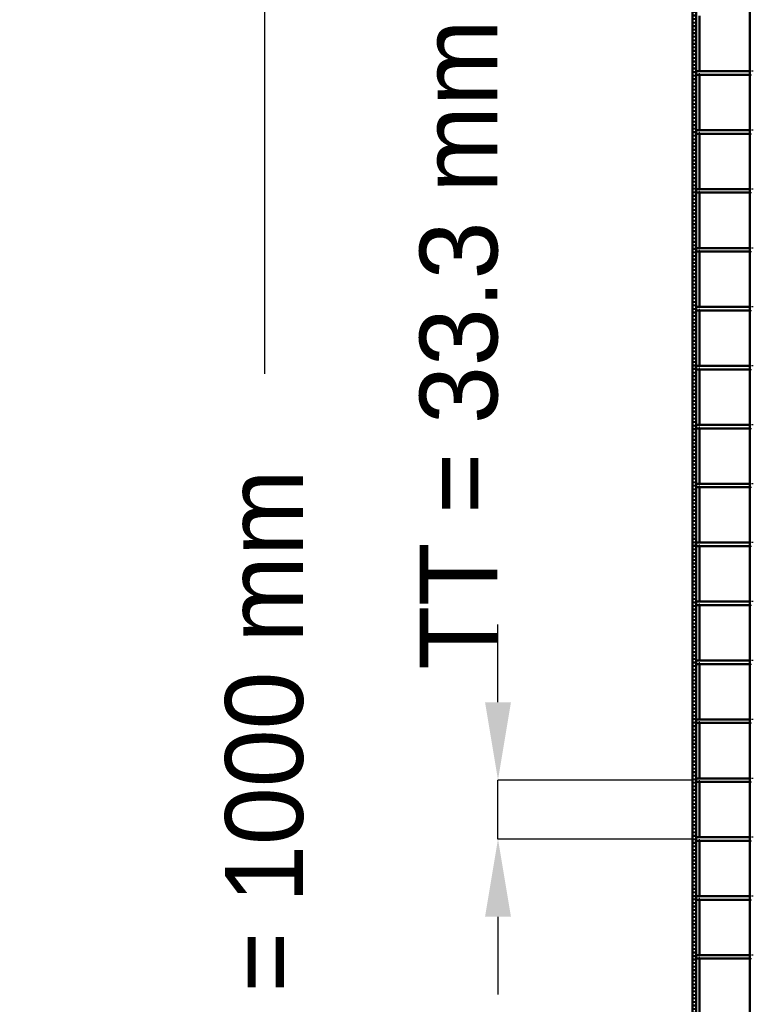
# Model space of a CAD drawing. Header units: millimetres. Extents: x -930 to 616, y -500 to 916.
# Tile 2 of 11: x -930 to -516, y -127 to 430. Entities that reach past the tile are written whole.
import ezdxf

# ---------------------------------------------------------------- set-up
doc = ezdxf.new("R2010")
doc.units = ezdxf.units.MM
doc.linetypes.add('Dashed', pattern=[2, 1, -1])
for name, color, linetype, lineweight in [('2d ConnectionPoints', 7, 'Continuous', 50), ('AM_0', 7, 'Continuous', 50), ('AM_5', 3, 'Continuous', 25), ('AM_9', 6, 'Dashed', 25)]:
    doc.layers.add(name, color=color, linetype=linetype, lineweight=lineweight)
doc.dimstyles.new('ISO-25', dxfattribs={"dimtxt": 2.5, "dimasz": 2.5, "dimexe": 1.25, "dimexo": 0.625, "dimtad": 1, "dimtxsty": 'Standard', "dimcen": 2.5, "dimadec": 0, "dimazin": 0, "dimtfac": 1, "dimtmove": 0, "dimatfit": 3, "dimfxl": 1, "dimarcsym": 0})

# ---------------------------------------------------------------- blocks, each defined once
blk = doc.blocks.new('3_LP230332P350110001100VERTICALC1_0_in_LPP23033211110010003500_4')
at = {"layer": 'AM_0'}
blk.add_line((-517.615, -498), (-517.615, 498), dxfattribs=at)
blk = doc.blocks.new('47_8lkeak1xo77llqujl808aeqit________0_in_LPP23033211110010003500_4')
at = {"layer": 'AM_0'}
for p, q in [((-517.615, -98.99), (-548, -98.99)), ((-548, -98.99), (-548, -100.99)), ((-517.615, -98.99), (-517.615, -100.99)), ((-517.615, -100.99), (-548, -100.99))]:
    blk.add_line(p, q, dxfattribs=at)
at = {"layer": 'AM_9'}
for p, q in [((-515.615, -98.99), (-517.615, -98.99)), ((-517.615, -100.99), (-515.615, -100.99))]:
    blk.add_line(p, q, dxfattribs=at)
blk = doc.blocks.new('48_gpf7hx4geqobl85rkfa9ti0l3________0_in_LPP23033211110010003500_4')
at = {"layer": 'AM_0'}
for p, q in [((-517.615, -65.66), (-548, -65.66)), ((-548, -65.66), (-548, -67.66)), ((-517.615, -65.66), (-517.615, -67.66)), ((-517.615, -67.66), (-548, -67.66))]:
    blk.add_line(p, q, dxfattribs=at)
at = {"layer": 'AM_9'}
for p, q in [((-515.615, -65.66), (-517.615, -65.66)), ((-517.615, -67.66), (-515.615, -67.66))]:
    blk.add_line(p, q, dxfattribs=at)
blk = doc.blocks.new('49_vp8s18krfr6fo6xjm8p3y1uac________0_in_LPP23033211110010003500_4')
at = {"layer": 'AM_0'}
for p, q in [((-517.615, -32.33), (-548, -32.33)), ((-548, -32.33), (-548, -34.33)), ((-517.615, -32.33), (-517.615, -34.33)), ((-517.615, -34.33), (-548, -34.33))]:
    blk.add_line(p, q, dxfattribs=at)
at = {"layer": 'AM_9'}
for p, q in [((-515.615, -32.33), (-517.615, -32.33)), ((-517.615, -34.33), (-515.615, -34.33))]:
    blk.add_line(p, q, dxfattribs=at)
blk = doc.blocks.new('50_9jo5hb0u41fcsqksh2a0en7hf________0_in_LPP23033211110010003500_4')
at = {"layer": 'AM_0'}
for p, q in [((-517.615, 1), (-548, 1)), ((-548, 1), (-548, -1)), ((-517.615, 1), (-517.615, -1)), ((-517.615, -1), (-548, -1))]:
    blk.add_line(p, q, dxfattribs=at)
at = {"layer": 'AM_9'}
for p, q in [((-515.615, 1), (-517.615, 1)), ((-517.615, -1), (-515.615, -1))]:
    blk.add_line(p, q, dxfattribs=at)
blk = doc.blocks.new('51_u2c8u147zgx6ag71e8hdc13sk________0_in_LPP23033211110010003500_4')
at = {"layer": 'AM_0'}
for p, q in [((-517.615, 34.33), (-548, 34.33)), ((-548, 34.33), (-548, 32.33)), ((-517.615, 34.33), (-517.615, 32.33)), ((-517.615, 32.33), (-548, 32.33))]:
    blk.add_line(p, q, dxfattribs=at)
at = {"layer": 'AM_9'}
for p, q in [((-515.615, 34.33), (-517.615, 34.33)), ((-517.615, 32.33), (-515.615, 32.33))]:
    blk.add_line(p, q, dxfattribs=at)
blk = doc.blocks.new('52_32i7dde6rfab1ubesqkr1ir6i________0_in_LPP23033211110010003500_4')
at = {"layer": 'AM_0'}
for p, q in [((-517.615, 67.66), (-548, 67.66)), ((-548, 67.66), (-548, 65.66)), ((-517.615, 67.66), (-517.615, 65.66)), ((-517.615, 65.66), (-548, 65.66))]:
    blk.add_line(p, q, dxfattribs=at)
at = {"layer": 'AM_9'}
for p, q in [((-515.615, 67.66), (-517.615, 67.66)), ((-517.615, 65.66), (-515.615, 65.66))]:
    blk.add_line(p, q, dxfattribs=at)
blk = doc.blocks.new('53_efhyoh9s1y3ddpfqg8cogbsrx________0_in_LPP23033211110010003500_4')
at = {"layer": 'AM_0'}
for p, q in [((-517.615, 100.99), (-548, 100.99)), ((-548, 100.99), (-548, 98.99)), ((-517.615, 100.99), (-517.615, 98.99)), ((-517.615, 98.99), (-548, 98.99))]:
    blk.add_line(p, q, dxfattribs=at)
at = {"layer": 'AM_9'}
for p, q in [((-515.615, 100.99), (-517.615, 100.99)), ((-517.615, 98.99), (-515.615, 98.99))]:
    blk.add_line(p, q, dxfattribs=at)
blk = doc.blocks.new('54_vbmdfsn85meg98m5exdfuyjlb________0_in_LPP23033211110010003500_4')
at = {"layer": 'AM_0'}
for p, q in [((-517.615, 134.32), (-548, 134.32)), ((-548, 134.32), (-548, 132.32)), ((-517.615, 134.32), (-517.615, 132.32)), ((-517.615, 132.32), (-548, 132.32))]:
    blk.add_line(p, q, dxfattribs=at)
at = {"layer": 'AM_9'}
for p, q in [((-515.615, 134.32), (-517.615, 134.32)), ((-517.615, 132.32), (-515.615, 132.32))]:
    blk.add_line(p, q, dxfattribs=at)
blk = doc.blocks.new('55_e0xl2m1b8oq810tl2b1a5k7lf________0_in_LPP23033211110010003500_4')
at = {"layer": 'AM_0'}
for p, q in [((-517.615, 167.65), (-548, 167.65)), ((-548, 167.65), (-548, 165.65)), ((-517.615, 167.65), (-517.615, 165.65)), ((-517.615, 165.65), (-548, 165.65))]:
    blk.add_line(p, q, dxfattribs=at)
at = {"layer": 'AM_9'}
for p, q in [((-515.615, 167.65), (-517.615, 167.65)), ((-517.615, 165.65), (-515.615, 165.65))]:
    blk.add_line(p, q, dxfattribs=at)
blk = doc.blocks.new('56_a1aoife5545sifh89t0nzjb1t________0_in_LPP23033211110010003500_4')
at = {"layer": 'AM_0'}
for p, q in [((-517.615, 200.98), (-548, 200.98)), ((-548, 200.98), (-548, 198.98)), ((-517.615, 200.98), (-517.615, 198.98)), ((-517.615, 198.98), (-548, 198.98))]:
    blk.add_line(p, q, dxfattribs=at)
at = {"layer": 'AM_9'}
for p, q in [((-515.615, 200.98), (-517.615, 200.98)), ((-517.615, 198.98), (-515.615, 198.98))]:
    blk.add_line(p, q, dxfattribs=at)
blk = doc.blocks.new('57_26ad0fw3meveo17p8nxwwd80b________0_in_LPP23033211110010003500_4')
at = {"layer": 'AM_0'}
for p, q in [((-517.615, 234.31), (-548, 234.31)), ((-548, 234.31), (-548, 232.31)), ((-517.615, 234.31), (-517.615, 232.31)), ((-517.615, 232.31), (-548, 232.31))]:
    blk.add_line(p, q, dxfattribs=at)
at = {"layer": 'AM_9'}
for p, q in [((-515.615, 234.31), (-517.615, 234.31)), ((-517.615, 232.31), (-515.615, 232.31))]:
    blk.add_line(p, q, dxfattribs=at)
blk = doc.blocks.new('58_w2j6ywmciffcwumh1od0f0izi________0_in_LPP23033211110010003500_4')
at = {"layer": 'AM_0'}
for p, q in [((-517.615, 267.64), (-548, 267.64)), ((-548, 267.64), (-548, 265.64)), ((-517.615, 267.64), (-517.615, 265.64)), ((-517.615, 265.64), (-548, 265.64))]:
    blk.add_line(p, q, dxfattribs=at)
at = {"layer": 'AM_9'}
for p, q in [((-515.615, 267.64), (-517.615, 267.64)), ((-517.615, 265.64), (-515.615, 265.64))]:
    blk.add_line(p, q, dxfattribs=at)
blk = doc.blocks.new('59_s8k0muk8ycswedklx8i0olbvk________0_in_LPP23033211110010003500_4')
at = {"layer": 'AM_0'}
for p, q in [((-517.615, 300.97), (-548, 300.97)), ((-548, 300.97), (-548, 298.97)), ((-517.615, 300.97), (-517.615, 298.97)), ((-517.615, 298.97), (-548, 298.97))]:
    blk.add_line(p, q, dxfattribs=at)
at = {"layer": 'AM_9'}
for p, q in [((-515.615, 300.97), (-517.615, 300.97)), ((-517.615, 298.97), (-515.615, 298.97))]:
    blk.add_line(p, q, dxfattribs=at)
blk = doc.blocks.new('60_sygkvg1wx21s6ose3losczmyd________0_in_LPP23033211110010003500_4')
at = {"layer": 'AM_0'}
for p, q in [((-517.615, 334.3), (-548, 334.3)), ((-548, 334.3), (-548, 332.3)), ((-517.615, 334.3), (-517.615, 332.3)), ((-517.615, 332.3), (-548, 332.3))]:
    blk.add_line(p, q, dxfattribs=at)
at = {"layer": 'AM_9'}
for p, q in [((-515.615, 334.3), (-517.615, 334.3)), ((-517.615, 332.3), (-515.615, 332.3))]:
    blk.add_line(p, q, dxfattribs=at)
blk = doc.blocks.new('61_x6lyjzciljkl2grbycz5h37bs________0_in_LPP23033211110010003500_4')
at = {"layer": 'AM_0'}
for p, q in [((-517.615, 367.63), (-548, 367.63)), ((-548, 367.63), (-548, 365.63)), ((-517.615, 367.63), (-517.615, 365.63)), ((-517.615, 365.63), (-548, 365.63))]:
    blk.add_line(p, q, dxfattribs=at)
at = {"layer": 'AM_9'}
for p, q in [((-515.615, 367.63), (-517.615, 367.63)), ((-517.615, 365.63), (-515.615, 365.63))]:
    blk.add_line(p, q, dxfattribs=at)
blk = doc.blocks.new('62_j02ziddk3dpzvvw9r6sfqh90e________0_in_LPP23033211110010003500_4')
at = {"layer": 'AM_0'}
for p, q in [((-517.615, 400.96), (-548, 400.96)), ((-548, 400.96), (-548, 398.96)), ((-517.615, 398.96), (-548, 398.96)), ((-517.615, 400.96), (-517.615, 398.96))]:
    blk.add_line(p, q, dxfattribs=at)
at = {"layer": 'AM_9'}
for p, q in [((-515.615, 400.96), (-517.615, 400.96)), ((-517.615, 398.96), (-515.615, 398.96))]:
    blk.add_line(p, q, dxfattribs=at)
blk = doc.blocks.new('65_LP230332P350110001100VERTICAL2_0_in_LPP23033211110010003500_4')
at = {"layer": 'AM_0'}
for p, q in [((-550, -498), (-550, 498)), ((-548, -498), (-548, 498)), ((-546.05, 400.96), (-546.05, 432.29)), ((-546.05, 367.63), (-546.05, 398.96)), ((-546.05, 334.3), (-546.05, 365.63)), ((-546.05, 300.97), (-546.05, 332.3)), ((-546.05, 267.64), (-546.05, 298.97)), ((-546.05, 234.31), (-546.05, 265.64)), ((-546.05, 200.98), (-546.05, 232.31)), ((-546.05, 167.65), (-546.05, 198.98)), ((-546.05, 134.32), (-546.05, 165.65)), ((-546.05, 100.99), (-546.05, 132.32)), ((-546.05, 67.66), (-546.05, 98.99)), ((-546.05, 34.33), (-546.05, 65.66)), ((-546.05, 1), (-546.05, 32.33)), ((-546.05, -32.33), (-546.05, -1)), ((-546.05, -65.66), (-546.05, -34.33)), ((-546.05, -98.99), (-546.05, -67.66)), ((-546.05, -132.32), (-546.05, -100.99))]:
    blk.add_line(p, q, dxfattribs=at)
at = {"layer": 'AM_9'}
for p, q in [((-548.99, -498), (-548.99, 498)), ((-548.55, -498), (-548.55, 498)), ((-546.05, 398.96), (-546.05, 400.96)), ((-546.05, 365.63), (-546.05, 367.63)), ((-546.05, 332.3), (-546.05, 334.3)), ((-546.05, 298.97), (-546.05, 300.97)), ((-546.05, 265.64), (-546.05, 267.64)), ((-546.05, 232.31), (-546.05, 234.31)), ((-546.05, 198.98), (-546.05, 200.98)), ((-546.05, 165.65), (-546.05, 167.65)), ((-546.05, 132.32), (-546.05, 134.32)), ((-546.05, 98.99), (-546.05, 100.99)), ((-546.05, 65.66), (-546.05, 67.66)), ((-546.05, 32.33), (-546.05, 34.33)), ((-546.05, -1), (-546.05, 1)), ((-546.05, -34.33), (-546.05, -32.33)), ((-546.05, -67.66), (-546.05, -65.66)), ((-546.05, -100.99), (-546.05, -98.99))]:
    blk.add_line(p, q, dxfattribs=at)
blk = doc.blocks.new('*D68')
at = {"layer": 'AM_5', "color": 0, "lineweight": -2}
for p, q in [((-550, 500), (-792, 500)), ((-792, 456), (-792, 229.83)), ((-792, -456), (-792, -229.83)), ((-550, -500), (-792, -500))]:
    blk.add_line(p, q, dxfattribs=at)
at = {"layer": 'AM_5', "color": 0}
for points in [[(-784.67, 456), (-799.33, 456), (-792, 500)], [(-799.33, -456), (-784.67, -456), (-792, -500)]]:
    blk.add_solid(points, dxfattribs=at)
at = {"layer": 'Defpoints', "color": 0}
for p in [(-550, 500), (-792, -500), (-550, -500)]:
    blk.add_point(p, dxfattribs=at)
at = {"layer": 'AM_5', "color": 0, "insert": (-792, 0), "char_height": 44, "attachment_point": 5, "rotation": 90}
blk.add_mtext('B = 1000 mm', dxfattribs=at)
blk = doc.blocks.new('*D69')
at = {"layer": 'AM_5', "color": 0, "lineweight": -2}
for p, q in [((-660, 44), (-660, 88)), ((-550, 0), (-660, 0)), ((-660, -33.33), (-660, 0)), ((-550, -33.33), (-660, -33.33)), ((-660, -77.33), (-660, -121.33))]:
    blk.add_line(p, q, dxfattribs=at)
at = {"layer": 'AM_5', "color": 0}
for points in [[(-667.33, 44), (-652.67, 44), (-660, 0)], [(-652.67, -77.33), (-667.33, -77.33), (-660, -33.33)]]:
    blk.add_solid(points, dxfattribs=at)
at = {"layer": 'Defpoints', "color": 0}
for p in [(-660, 0), (-550, 0), (-550, -33.33)]:
    blk.add_point(p, dxfattribs=at)
at = {"layer": 'AM_5', "color": 0, "insert": (-682, 246.4), "char_height": 44, "attachment_point": 5, "rotation": 90}
blk.add_mtext('TT = 33.3 mm', dxfattribs=at)

msp = doc.modelspace()

# ---------------------------------------------------------------- linework, layer by layer
at = {"layer": '2d ConnectionPoints'}
for p in [(-548, 399.96), (-548, 399.96), (-548, 366.63), (-548, 366.63), (-548, 333.3), (-548, 333.3), (-548, 299.97), (-548, 299.97), (-548, 266.64), (-548, 266.64), (-548, 233.31), (-548, 233.31), (-548, 199.98), (-548, 199.98), (-548, 166.65), (-548, 166.65), (-548, 133.32), (-548, 133.32), (-548, 99.99), (-548, 99.99), (-548, 66.66), (-548, 66.66), (-548, 33.33), (-548, 33.33), (-548, 0), (-548, 0), (-548, -33.33), (-548, -33.33), (-548, -66.66), (-548, -66.66), (-548, -99.99), (-548, -99.99)]:
    msp.add_point(p, dxfattribs=at)

# ---------------------------------------------------------------- block references
for name in ['65_LP230332P350110001100VERTICAL2_0_in_LPP23033211110010003500_4', '3_LP230332P350110001100VERTICALC1_0_in_LPP23033211110010003500_4', '62_j02ziddk3dpzvvw9r6sfqh90e________0_in_LPP23033211110010003500_4', '61_x6lyjzciljkl2grbycz5h37bs________0_in_LPP23033211110010003500_4', '60_sygkvg1wx21s6ose3losczmyd________0_in_LPP23033211110010003500_4', '59_s8k0muk8ycswedklx8i0olbvk________0_in_LPP23033211110010003500_4', '58_w2j6ywmciffcwumh1od0f0izi________0_in_LPP23033211110010003500_4', '57_26ad0fw3meveo17p8nxwwd80b________0_in_LPP23033211110010003500_4', '56_a1aoife5545sifh89t0nzjb1t________0_in_LPP23033211110010003500_4', '55_e0xl2m1b8oq810tl2b1a5k7lf________0_in_LPP23033211110010003500_4', '54_vbmdfsn85meg98m5exdfuyjlb________0_in_LPP23033211110010003500_4', '53_efhyoh9s1y3ddpfqg8cogbsrx________0_in_LPP23033211110010003500_4', '52_32i7dde6rfab1ubesqkr1ir6i________0_in_LPP23033211110010003500_4', '51_u2c8u147zgx6ag71e8hdc13sk________0_in_LPP23033211110010003500_4', '50_9jo5hb0u41fcsqksh2a0en7hf________0_in_LPP23033211110010003500_4', '49_vp8s18krfr6fo6xjm8p3y1uac________0_in_LPP23033211110010003500_4', '48_gpf7hx4geqobl85rkfa9ti0l3________0_in_LPP23033211110010003500_4', '47_8lkeak1xo77llqujl808aeqit________0_in_LPP23033211110010003500_4']:
    msp.add_blockref(name, (0, 0))

# ---------------------------------------------------------------- dimensions: what is measured, and where the dimension line sits
at = {"layer": 'AM_5'}
for base, p1, p2, text, picture, middle in [((-792, -500), (-550, 500), (-550, -500), 'B = 1000 mm', '*D68', (-792, 0)), ((-660, 0), (-550, -33.33), (-550, 0), 'TT = 33.3 mm', '*D69', (-682, 246.4))]:
    dim = msp.add_linear_dim(base=base, p1=p1, p2=p2, angle=90, text=text, dimstyle='ISO-25', override={"dimtxt": 44, "dimasz": 44, "dimexe": 0, "dimexo": 0, "dimgap": 13.2}, dxfattribs=at)
    dim.commit()
    dim.dimension.update_dxf_attribs({"geometry": picture, "text_midpoint": middle, "dimtype": 160, "text_rotation": 90})

doc.saveas('drawing.dxf')
